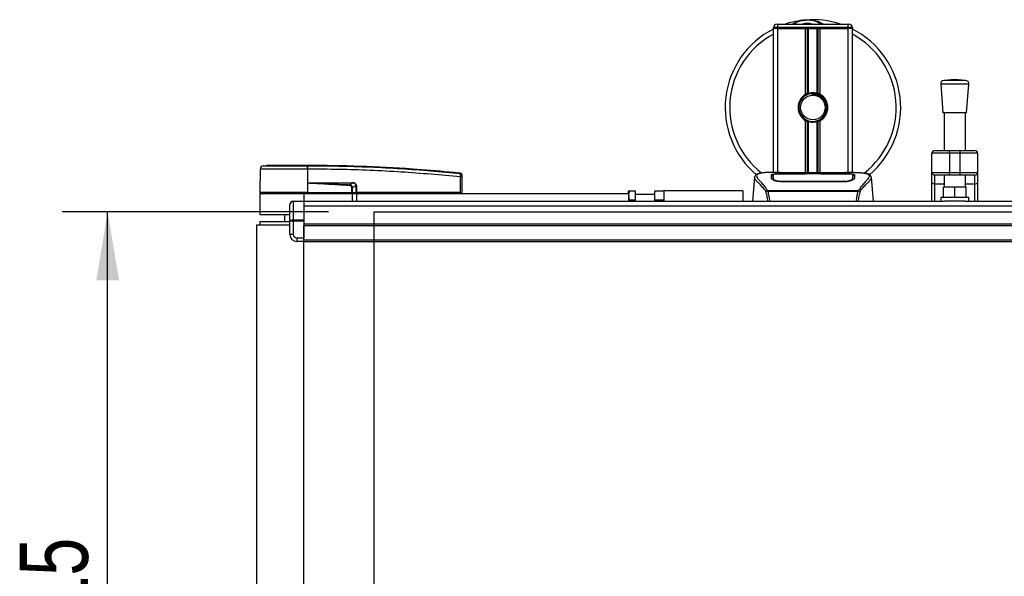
# Model space of a CAD drawing. Header units: millimetres. Extents: x 0 to 420, y 0 to 297.
# Tile 4 of 77: x 45 to 89, y 105 to 130. Entities that reach past the tile are written whole.
import ezdxf

# ---------------------------------------------------------------- set-up
doc = ezdxf.new("R2010")
doc.units = ezdxf.units.MM
doc.layers.add('QUOTE', color=174, linetype='Continuous')
doc.styles.add('SLDTEXTSTYLE3', font='TXT', dxfattribs={"width": 0.75})
doc.dimstyles.new('SLDDIMSTYLE1', dxfattribs={"dimtxt": 3, "dimasz": 3, "dimexe": 0, "dimexo": 0.0625, "dimgap": 0.75, "dimtad": 1, "dimlfac": 12.956326, "dimrnd": 1e-09, "dimzin": 12, "dimdsep": 46, "dimtxsty": 'SLDTEXTSTYLE3', "dimsah": 1, "dimcen": 0.09, "dimadec": 0, "dimazin": 3, "dimtfac": 1, "dimtdec": 3, "dimtofl": 0, "dimtmove": 0, "dimatfit": 3, "dimfxl": 0, "dimfrac": 2, "dimtolj": 1, "dimtzin": 12, "dimarcsym": 0})

# ---------------------------------------------------------------- blocks, each defined once
blk = doc.blocks.new('_D_1')
at = {"layer": 'QUOTE'}
for p, q in [((58.981, 121.084), (47.268, 121.084)), ((49.268, 89.054), (49.268, 121.084)), ((58.981, 89.054), (47.268, 89.054))]:
    blk.add_line(p, q, dxfattribs=at)
for points in [[(49.268, 121.084), (48.768, 118.084), (49.768, 118.084)], [(49.268, 89.054), (49.768, 92.054), (48.768, 92.054)]]:
    blk.add_solid(points, dxfattribs=at)
at = {"layer": 'QUOTE', "insert": (45.4, 101.744), "char_height": 3, "attachment_point": 1, "rotation": 90, "style": 'SLDTEXTSTYLE3'}
blk.add_mtext('415', dxfattribs=at)

msp = doc.modelspace()

# ---------------------------------------------------------------- linework, layer by layer
at = {"color": 7, "linetype": 'Continuous', "lineweight": 25}
for p, q in [((78.73263, 129.18858), (78.53968, 129.18858)), ((78.53968, 129.14999), (78.53968, 129.18858)), ((78.53968, 122.82104), (78.53968, 129.14999)), ((78.73263, 129.14999), (78.53968, 129.14999)), ((78.73263, 129.14999), (78.53968, 129.14999)), ((78.69404, 129.34295), (78.73263, 129.34295)), ((78.73263, 129.18858), (78.73263, 129.34295)), ((78.73263, 129.34295), (81.81993, 129.34295)), ((78.73263, 129.18858), (78.73263, 129.14999)), ((81.81993, 129.18858), (78.73263, 129.18858)), ((79.95597, 129.14999), (78.73263, 129.14999)), ((78.73263, 129.14999), (81.81993, 129.14999)), ((78.73263, 122.82104), (78.73263, 129.14999)), ((79.95597, 126.24933), (79.95597, 129.14999)), ((80.03964, 126.28867), (80.03964, 129.14999)), ((80.08395, 126.30401), (80.08395, 129.14999)), ((80.46861, 126.30401), (80.46861, 129.14999)), ((80.51292, 126.28867), (80.51292, 129.14999)), ((80.59659, 126.24933), (80.59659, 129.14999)), ((81.81993, 129.14999), (80.59659, 129.14999)), ((81.81993, 129.34295), (81.85852, 129.34295)), ((81.81993, 129.18858), (81.81993, 129.34295)), ((82.01288, 129.18858), (81.81993, 129.18858)), ((81.81993, 129.14999), (81.81993, 129.18858)), ((82.01288, 129.14999), (81.81993, 129.14999)), ((82.01288, 129.14999), (81.81993, 129.14999)), ((81.81993, 122.82104), (81.81993, 129.14999)), ((82.01288, 129.18858), (82.01288, 129.14999)), ((82.01288, 122.82104), (82.01288, 129.14999)), ((86.51424, 126.90614), (86.03895, 126.86988)), ((86.98952, 126.86988), (86.03895, 126.86988)), ((86.98952, 126.86988), (86.51424, 126.90614)), ((85.89678, 126.70422), (85.99325, 125.43968)), ((87.13169, 126.70422), (85.89678, 126.70422)), ((87.03522, 125.43968), (87.13169, 126.70422)), ((80.22274, 126.29192), (80.22698, 126.24317)), ((87.03522, 125.43968), (85.99325, 125.43968)), ((86.05114, 125.43968), (86.05114, 123.78582)), ((86.97733, 123.78582), (86.97733, 125.43968)), ((79.95597, 122.80014), (79.95597, 125.10424)), ((80.03964, 122.80014), (80.03964, 125.0649)), ((80.08395, 122.80014), (80.08395, 125.04956)), ((80.46861, 122.80014), (80.46861, 125.04956)), ((80.51292, 122.80014), (80.51292, 125.0649)), ((80.59659, 122.80014), (80.59659, 125.10424)), ((86.28269, 123.67004), (85.51087, 123.67004)), ((85.51087, 122.82104), (85.51087, 123.67004)), ((85.62664, 123.78582), (86.28269, 123.78582)), ((86.28269, 123.67004), (86.28269, 123.78582)), ((86.28269, 123.78582), (86.74578, 123.78582)), ((86.74578, 123.67004), (86.28269, 123.67004)), ((86.28269, 123.67004), (86.28269, 122.82104)), ((86.74578, 123.67004), (86.74578, 123.78582)), ((86.74578, 123.78582), (87.40183, 123.78582)), ((87.51761, 123.67004), (86.74578, 123.67004)), ((86.74578, 122.82104), (86.74578, 123.67004)), ((87.51761, 123.67004), (87.51761, 122.82104)), ((55.97319, 122.967), (55.96417, 121.93344)), ((56.11121, 123.11915), (56.24546, 123.12977)), ((58.05461, 123.12977), (58.05451, 123.12977)), ((58.05473, 122.96705), (58.05549, 121.93344)), ((58.06726, 122.96705), (58.05473, 122.96705)), ((64.77462, 122.78832), (64.77706, 122.78808)), ((64.78291, 121.93344), (64.77688, 122.62455)), ((64.77711, 122.78807), (64.77706, 122.78808)), ((64.83344, 122.62455), (64.83947, 121.93344)), ((77.707, 122.59439), (77.61683, 121.56376)), ((77.70683, 122.59135), (77.70836, 122.59427)), ((78.84453, 122.82104), (78.4842, 122.82104)), ((78.52589, 122.59468), (78.52583, 122.58453)), ((79.96749, 122.75945), (78.91286, 122.75959)), ((78.92559, 122.76571), (79.92896, 122.76571)), ((78.92559, 122.75958), (78.92559, 122.76571)), ((81.4344, 122.80014), (79.11816, 122.80014)), ((81.43435, 122.80008), (79.11821, 122.80008)), ((79.92896, 122.77975), (80.6236, 122.77975)), ((79.92896, 122.77975), (79.92896, 122.76571)), ((79.92896, 122.76571), (79.92896, 122.75946)), ((79.96749, 122.75945), (79.96749, 122.77417)), ((80.58495, 122.77417), (79.96749, 122.77417)), ((80.58495, 122.75945), (80.58495, 122.77417)), ((80.58495, 122.77417), (80.58495, 122.75945)), ((80.6236, 122.77975), (80.6236, 122.76571)), ((80.6236, 122.76571), (81.62697, 122.76571)), ((80.6236, 122.76571), (80.6236, 122.75945)), ((81.62697, 122.75958), (81.62697, 122.76571)), ((82.06861, 122.82104), (81.71482, 122.82104)), ((81.93487, 122.81622), (81.92041, 122.81469)), ((82.02296, 122.55622), (82.02427, 122.50367)), ((82.0267, 122.59229), (82.02591, 122.72343)), ((82.02703, 122.53729), (82.02667, 122.59229)), ((82.84573, 122.59135), (82.8442, 122.59427)), ((82.93573, 121.56376), (82.84556, 122.59439)), ((85.51087, 122.82104), (86.28269, 122.82104)), ((85.51087, 122.37672), (85.51087, 122.82104)), ((86.28269, 122.70526), (85.62664, 122.70526)), ((85.62664, 122.70526), (85.62664, 122.31032)), ((86.05114, 122.70526), (86.05114, 122.18122)), ((86.28269, 122.82104), (86.74578, 122.82104)), ((86.28269, 122.70526), (86.28269, 122.82104)), ((86.74578, 122.70526), (86.28269, 122.70526)), ((86.74578, 122.82104), (87.51761, 122.82104)), ((86.74578, 122.70526), (86.74578, 122.82104)), ((87.40183, 122.70526), (86.74578, 122.70526)), ((86.97733, 122.18122), (86.97733, 122.70526)), ((87.40183, 122.31032), (87.40183, 122.70526)), ((87.51761, 122.82104), (87.51761, 122.37672)), ((58.05956, 122.35774), (58.05585, 121.93344)), ((58.05956, 122.35774), (58.05959, 122.36203)), ((58.22283, 122.37131), (60.0341, 122.37131)), ((60.03508, 122.35136), (58.22381, 122.35136)), ((59.89939, 122.28082), (60.03508, 122.35136)), ((60.18911, 122.24501), (60.02629, 122.16036)), ((60.19033, 121.93344), (60.18911, 122.24501)), ((60.20354, 122.24501), (60.20476, 121.93344)), ((78.91682, 122.43613), (78.91608, 122.40702)), ((81.62697, 122.40636), (78.92559, 122.40636)), ((81.626, 122.4361), (81.62627, 122.4361)), ((85.51087, 121.56376), (85.51087, 122.37672)), ((86.05114, 122.31032), (85.62664, 122.31032)), ((85.62664, 122.31032), (85.62664, 121.56376)), ((86.01255, 121.71813), (86.01255, 122.18122)), ((86.51424, 122.18122), (86.01255, 122.18122)), ((86.51424, 121.71813), (86.51424, 122.18122)), ((87.01592, 122.18122), (86.51424, 122.18122)), ((87.40183, 122.31032), (86.97733, 122.31032)), ((87.01592, 121.71813), (87.01592, 122.18122)), ((87.40183, 121.56376), (87.40183, 122.31032)), ((87.51761, 122.37672), (87.51761, 121.56376)), ((55.96383, 121.89485), (55.96383, 120.96866)), ((55.96383, 121.89485), (57.89339, 121.89485)), ((58.05549, 121.93344), (55.96417, 121.93344)), ((56.00175, 121.93344), (56.00242, 121.89485)), ((57.89339, 121.89485), (60.01591, 121.89485)), ((57.89339, 121.89485), (57.89339, 121.56376)), ((58.05391, 121.93344), (58.05388, 121.89485)), ((58.05585, 121.93344), (58.05549, 121.93344)), ((58.05585, 121.93344), (60.01235, 121.93344)), ((60.00024, 121.93344), (59.99996, 121.89485)), ((60.01591, 121.89485), (60.01591, 121.56376)), ((60.01591, 121.89485), (60.20886, 121.89485)), ((60.01826, 121.93344), (60.19033, 121.93344)), ((60.16367, 121.93344), (60.1632, 121.89485)), ((60.20476, 121.93344), (60.19033, 121.93344)), ((60.20172, 121.93344), (60.20167, 121.89485)), ((64.78291, 121.93344), (60.20476, 121.93344)), ((60.20886, 121.89485), (60.20886, 121.56376)), ((60.20886, 121.89485), (72.17213, 121.89485)), ((64.78006, 121.93344), (64.78001, 121.89485)), ((64.78291, 121.93344), (64.83947, 121.93344)), ((64.80189, 121.93344), (64.80122, 121.89485)), ((72.18247, 122.01062), (72.17213, 121.99271)), ((72.17213, 121.89485), (72.17213, 121.99271)), ((72.17213, 121.89485), (72.17213, 121.56376)), ((72.21694, 122.01062), (72.48086, 122.01062)), ((72.48086, 121.62471), (72.48086, 122.01062)), ((73.32987, 121.85626), (72.48086, 121.85626)), ((73.32987, 121.62471), (73.32987, 122.01062)), ((73.32987, 122.01062), (73.71578, 122.01062)), ((77.18899, 122.01062), (73.71578, 122.01062)), ((73.71578, 122.01062), (73.71578, 121.56376)), ((77.18899, 122.01062), (77.18899, 121.56376)), ((78.26377, 122.01123), (78.27226, 122.03122)), ((78.27226, 122.03122), (82.2813, 122.03122)), ((82.26096, 121.98798), (78.29151, 121.98798)), ((82.2813, 122.03122), (82.28859, 122.01153)), ((85.89678, 121.71813), (85.89678, 121.56376)), ((87.13169, 121.71813), (85.89678, 121.71813)), ((87.13169, 121.56376), (87.13169, 121.71813)), ((57.27593, 120.65082), (57.27593, 121.4094)), ((57.4303, 121.54116), (57.4303, 121.56376)), ((57.4303, 121.56376), (57.89339, 121.56376)), ((57.4303, 121.54116), (57.4303, 120.73736)), ((57.89339, 121.54116), (57.4303, 121.54116)), ((57.89339, 121.56376), (57.89339, 121.54116)), ((57.89339, 121.56376), (86.0623, 121.56376)), ((57.89339, 121.54116), (57.89339, 120.73736)), ((57.89339, 121.3524), (212.25814, 121.3524)), ((72.20528, 121.56376), (72.21694, 121.62471)), ((72.21694, 121.62471), (72.48086, 121.62471)), ((72.48086, 121.56376), (72.48086, 121.62471)), ((73.32987, 121.62471), (73.71578, 121.62471)), ((73.32987, 121.56376), (73.32987, 121.62471)), ((86.96617, 121.56376), (86.0623, 121.56376)), ((86.96617, 121.56376), (182.54026, 121.56376)), ((55.96383, 120.96866), (57.27593, 120.96866)), ((57.04439, 120.96866), (57.04439, 120.65993)), ((55.80947, 120.50557), (55.80947, 89.63262)), ((57.27593, 120.50557), (55.80947, 120.50557)), ((55.96383, 120.65993), (55.96383, 120.50557)), ((55.96383, 120.65993), (57.27593, 120.65993)), ((57.27593, 120.0973), (57.27593, 120.65082)), ((57.4303, 120.68279), (57.4303, 120.73736)), ((57.4303, 120.73736), (57.89339, 120.73736)), ((57.4303, 120.68279), (57.4303, 120.0973)), ((57.89339, 120.68279), (57.4303, 120.68279)), ((57.89339, 120.73736), (57.89339, 120.68279)), ((57.89339, 120.68279), (57.89339, 119.94293)), ((57.89339, 120.56039), (212.25814, 120.56039)), ((57.89339, 120.48321), (212.25814, 120.48321)), ((57.89339, 119.86575), (57.89339, 120.48321)), ((57.4303, 120.0973), (57.27593, 120.0973)), ((57.58466, 119.94293), (57.89339, 119.94293)), ((57.58466, 119.94293), (57.58466, 119.78857)), ((57.89339, 119.78857), (57.58466, 119.78857)), ((57.89339, 119.86575), (212.25814, 119.86575)), ((57.89339, 119.78857), (57.89339, 119.86575)), ((57.89339, 119.78857), (212.25814, 119.78857)), ((57.89339, 90.34962), (57.89339, 119.78857))]:
    msp.add_line(p, q, dxfattribs=at)
at = {"color": 7, "linetype": 'Continuous'}
for p, q in [((60.98069, 89.05375), (60.98069, 121.08443)), ((60.98069, 121.08443), (209.17084, 121.08443))]:
    msp.add_line(p, q, dxfattribs=at)
at = {"color": 7, "linetype": 'Continuous', "lineweight": 25, "flags": 128}
for points in [[(81.63971, 122.75959), (81.12937, 122.7595), (80.58495, 122.75945)], [(58.05956, 122.35774), (58.15154, 122.35417), (58.22381, 122.35136)], [(59.8978, 122.24757), (59.89804, 122.25261), (59.89827, 122.25755), (59.8985, 122.26232), (59.89872, 122.26683), (59.89892, 122.271), (59.8991, 122.27477), (59.89926, 122.27806), (59.89939, 122.28082)], [(81.63575, 122.43613), (81.62697, 122.4361), (81.62627, 122.4361)], [(85.62664, 122.31032), (85.60405, 122.31159), (85.58233, 122.31537), (85.56232, 122.32151), (85.54477, 122.32977), (85.53038, 122.33983), (85.51968, 122.35131), (85.51309, 122.36377), (85.51087, 122.37672)], [(87.51761, 122.37672), (87.51538, 122.36377), (87.50879, 122.35131), (87.4981, 122.33983), (87.4837, 122.32977), (87.46615, 122.32151), (87.44614, 122.31537), (87.42442, 122.31159), (87.40183, 122.31032)]]:
    msp.add_lwpolyline(points, dxfattribs=at)
at = {"color": 7, "linetype": 'Continuous', "lineweight": 25}
msp.add_circle((80.27628, 125.67679), 0.54028, dxfattribs=at)
for centre, radius, start, end in [((80.27628, 125.67679), 3.85912, 94.974241, 108.194872), ((80.02866, 128.52178), 1.00337, 54.926098, 125.073902), ((80.27628, 125.67679), 3.85912, 71.805128, 94.974241), ((80.27628, 125.67679), 3.85912, 116.743684, 229.984768), ((78.69404, 129.18858), 0.15436, 90, 180), ((80.02866, 128.52178), 0.84901, 75.287788, 104.712212), ((81.85852, 129.18858), 0.15436, 0, 90), ((80.27628, 125.67679), 3.85912, 310.046839, 63.256316), ((80.27628, 125.67679), 3.66018, 118.324088, 232.137337), ((80.27628, 125.67679), 3.66018, 308.047069, 61.675912), ((86.05069, 126.71597), 0.15436, 94.362914, 184.362914), ((86.97778, 126.71597), 0.15436, 355.637086, 85.637086), ((80.27628, 125.67679), 0.65605, 119.224658, 240.775342), ((80.27628, 125.67679), 0.61746, 94.974241, 274.974241), ((80.27628, 125.67679), 0.65605, 111.143405, 119.224658), ((80.27628, 125.67679), 0.65605, 60.775342, 68.856595), ((80.27628, 125.67679), 0.65605, 299.224658, 60.775342), ((80.27628, 125.67679), 0.65605, 240.775342, 248.856595), ((80.27628, 125.67679), 0.65605, 291.143405, 299.224658), ((85.62664, 123.67004), 0.11577, 90, 180), ((87.40183, 123.67004), 0.11577, 0, 90), ((56.12755, 122.96565), 0.15436, 96.076872, 179.499989), ((57.47486, 122.99926), 0.58076, 356.819927, 11.918257), ((54.92447, 122.76225), 3.15154, 6.503389, 6.696809), ((57.48746, 122.99962), 0.58071, 356.784062, 11.882918), ((64.80516, 120.91581), 1.70897, 89.051899, 90.948101), ((64.77109, 122.71502), 0.06156, 0.615859, 83.895805), ((85.62664, 122.82104), 0.11577, 180, 270), ((87.40183, 122.82104), 0.11577, 270, 0), ((58.38272, 122.36922), 0.15991, 179.25241, 186.414342), ((60.19399, 122.36922), 0.15991, 179.25241, 186.414342), ((60.19633, 124.21084), 1.96584, 269.78976, 270.21024), ((57.4303, 121.4094), 0.15436, 90, 180), ((57.58466, 120.0973), 0.30873, 180, 270), ((57.58466, 120.0973), 0.15436, 180, 270)]:
    msp.add_arc(centre, radius, start, end, dxfattribs=at)
for centre, major_axis, ratio, start_param, end_param in [((59.83543, 122.11687), (0.15437, 0.0816), 0.66301777, 5.94884055, 7.12572739), ((59.83543, 122.11654), (0.17684, 0.09409), 0.77058227, 5.94675229, 7.12363913), ((59.92967, 122.16634), (0.26244, 0.12908), 0.60672542, 5.99588539, 7.17277223), ((59.93161, 122.16654), (0.24829, 0.12289), 0.5569608, 5.9946727, 7.17155954), ((57.4303, 121.4094), (0.15436, 0), 0.85355339, 1.57079633, 3.14159265), ((57.4303, 120.65082), (0.15436, 0), 0.56066017, 1.57079633, 3.14159265), ((57.4303, 120.65082), (0.15436, 0), 0.20710678, 1.57079633, 3.14159265)]:
    msp.add_ellipse(centre, major_axis=major_axis, ratio=ratio, start_param=start_param, end_param=end_param, dxfattribs=at)
for points, knots in [([(79.38149, 129.34295), (79.38777, 129.34709), (79.49031, 129.41464), (79.67926, 129.4804), (79.86477, 129.51464), (79.94101, 129.52131), (79.94166, 129.52137)], [0, 0, 0, 0, 0.03729849, 0.60902041, 0.99664446, 1, 1, 1, 1]), ([(79.94166, 129.52137), (79.94232, 129.52143), (79.95995, 129.52298), (79.97771, 129.52228), (79.99481, 129.52162)], [0, 0, 0, 0, 0.03710938, 1, 1, 1, 1]), ([(80.04762, 129.5217), (80.08892, 129.52278), (80.24229, 129.52678), (80.44834, 129.47562), (80.63263, 129.40276), (80.70455, 129.358), (80.72873, 129.34295)], [0, 0, 0, 0, 0.176401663, 0.65503379, 0.884022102, 1, 1, 1, 1]), ([(80.03964, 126.28867), (80.04123, 126.28928), (80.04604, 126.29113), (80.05615, 126.29485), (80.06959, 126.29948), (80.07907, 126.30251), (80.0836, 126.3039), (80.08395, 126.30401)], [0, 0, 0, 0, 0.13279182, 0.40328924, 0.68794599, 0.97624213, 1, 1, 1, 1]), ([(80.08395, 126.30401), (80.10216, 126.3091), (80.16407, 126.32641), (80.27756, 126.33756), (80.3915, 126.32538), (80.44867, 126.30954), (80.46861, 126.30401)], [0, 0, 0, 0, 0.15316231, 0.52061175, 0.83276392, 1, 1, 1, 1]), ([(80.22274, 126.29192), (80.30086, 126.29012), (80.45926, 126.28646), (80.67109, 126.16999), (80.82604, 125.9893), (80.90393, 125.76159), (80.8877, 125.52574), (80.81267, 125.33846), (80.72524, 125.26444), (80.69626, 125.2399)], [0, 0, 0, 0, 0.1532567, 0.3107756, 0.4622177, 0.61755972, 0.7743655, 0.92518437, 1, 1, 1, 1]), ([(80.32982, 125.06165), (80.39719, 125.07585), (80.53194, 125.10424), (80.70166, 125.22866), (80.82264, 125.39757), (80.87933, 125.59705), (80.86558, 125.80158), (80.78573, 125.98836), (80.64912, 126.13685), (80.47237, 126.22896), (80.32453, 126.25145), (80.24359, 126.24458), (80.22698, 126.24317)], [0, 0, 0, 0, 0.110298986, 0.220597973, 0.330896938, 0.441269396, 0.548938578, 0.656287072, 0.763696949, 0.868649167, 0.973047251, 1, 1, 1, 1]), ([(80.46861, 126.30401), (80.47092, 126.30329), (80.47731, 126.30131), (80.48884, 126.2975), (80.50216, 126.29278), (80.50933, 126.29004), (80.51292, 126.28867)], [0, 0, 0, 0, 0.15557258, 0.42978375, 0.7145238, 1, 1, 1, 1]), ([(80.08395, 125.04956), (80.08296, 125.04987), (80.07801, 125.05139), (80.06811, 125.05459), (80.05477, 125.05921), (80.04521, 125.06276), (80.04073, 125.06448), (80.03964, 125.0649)], [0, 0, 0, 0, 0.06768855, 0.33799524, 0.61961326, 0.90796392, 1, 1, 1, 1]), ([(80.46861, 125.04956), (80.4297, 125.03973), (80.35058, 125.01975), (80.21915, 125.01922), (80.13107, 125.03555), (80.08967, 125.04786), (80.08395, 125.04956)], [0, 0, 0, 0, 0.31763159, 0.64587204, 0.9510876, 1, 1, 1, 1]), ([(80.51292, 125.0649), (80.51226, 125.06464), (80.5085, 125.0632), (80.50009, 125.06005), (80.487, 125.05544), (80.47604, 125.05186), (80.4702, 125.05005), (80.46861, 125.04956)], [0, 0, 0, 0, 0.05704611, 0.3223495, 0.60367528, 0.89214027, 1, 1, 1, 1]), ([(58.05473, 122.96705), (57.9581, 122.96703), (57.76255, 122.96701), (57.46264, 122.96702), (57.16128, 122.96707), (56.87325, 122.96694), (56.61168, 122.96706), (56.38876, 122.96703), (56.20644, 122.96698), (56.07449, 122.96707), (55.98928, 122.96705), (55.9786, 122.96702), (55.97319, 122.967)], [0, 0, 0, 0, 0.09123037, 0.18462249, 0.28509302, 0.38847717, 0.48894659, 0.59232958, 0.69279869, 0.79618144, 0.89663467, 1, 1, 1, 1]), ([(56.11121, 123.11915), (56.1162, 123.11914), (56.12617, 123.11913), (56.20416, 123.11923), (56.32729, 123.11916), (56.49499, 123.11918), (56.70294, 123.11918), (56.94405, 123.11911), (57.2127, 123.11918), (57.49115, 123.11918), (57.77089, 123.11915), (57.95237, 123.11918), (58.04311, 123.1192)], [0, 0, 0, 0, 0.1019155, 0.20383364, 0.30575296, 0.40767117, 0.50960195, 0.6115312, 0.71346155, 0.81539292, 0.90769638, 1, 1, 1, 1]), ([(58.05451, 123.12977), (57.93992, 123.12977), (57.71039, 123.12977), (57.37229, 123.12977), (57.05801, 123.12977), (56.77855, 123.12977), (56.54837, 123.12977), (56.37664, 123.12977), (56.26567, 123.12977), (56.25219, 123.12977), (56.24546, 123.12977)], [0, 0, 0, 0, 0.12488045, 0.25013958, 0.37464939, 0.49981249, 0.62476421, 0.74955772, 0.87492377, 1, 1, 1, 1]), ([(58.04311, 123.1192), (58.04731, 123.11923), (58.05151, 123.11926), (58.05573, 123.1192), (58.05573, 123.1192)], [0, 0, 0, 0, 0.99963467, 1, 1, 1, 1]), ([(64.77706, 122.78808), (64.75113, 122.79071), (64.59112, 122.80696), (63.88907, 122.87548), (62.4466, 122.99331), (60.36547, 123.10656), (58.82521, 123.12203), (58.05461, 123.12977)], [0, 0, 0, 0, 0.01170126, 0.07220884, 0.31419353, 0.65688711, 1, 1, 1, 1]), ([(58.05573, 123.1192), (58.05573, 123.1192), (58.51294, 123.11894), (59.42746, 123.10946), (60.79868, 123.06614), (62.58386, 122.97603), (63.90851, 122.85538), (64.77764, 122.77623)], [0, 0, 0, 0, 0.00000069, 0.20371068, 0.40747211, 0.61123305, 1, 1, 1, 1]), ([(64.77688, 122.62455), (63.90871, 122.7037), (62.58615, 122.82428), (60.80403, 122.91385), (59.43595, 122.95851), (58.52342, 122.9642), (58.06726, 122.96705)], [0, 0, 0, 0, 0.38905274, 0.59267292, 0.79638077, 1, 1, 1, 1]), ([(64.77688, 122.62455), (64.77743, 122.64184), (64.77852, 122.67648), (64.77924, 122.72235), (64.77914, 122.75676), (64.77844, 122.77235), (64.7778, 122.77545), (64.77764, 122.77623)], [0, 0, 0, 0, 0.23108965, 0.4626691, 0.69303153, 0.92227335, 1, 1, 1, 1]), ([(64.77764, 122.77623), (64.7775, 122.7808), (64.77731, 122.78701), (64.77715, 122.78785), (64.77711, 122.78807)], [0, 0, 0, 0, 0.73611582, 1, 1, 1, 1]), ([(64.77711, 122.78807), (64.78395, 122.78668), (64.79762, 122.7839), (64.81493, 122.77142), (64.82732, 122.75431), (64.83208, 122.7385), (64.83246, 122.72933), (64.83254, 122.72719)], [0, 0, 0, 0, 0.23106275, 0.46212549, 0.69318856, 0.92839331, 1, 1, 1, 1]), ([(64.83254, 122.72719), (64.83254, 122.72697), (64.83255, 122.72617), (64.8326, 122.72013), (64.83264, 122.71568)], [0, 0, 0, 0, 0.26342591, 1, 1, 1, 1]), ([(64.83264, 122.71568), (64.83265, 122.71522), (64.83266, 122.7134), (64.83274, 122.70409), (64.83292, 122.68341), (64.83317, 122.6558), (64.83335, 122.63496), (64.83344, 122.62455)], [0, 0, 0, 0, 0.07774703, 0.30683638, 0.53695653, 0.76850921, 1, 1, 1, 1]), ([(78.20356, 121.99112), (78.1805, 122.02176), (78.11065, 122.11455), (77.99558, 122.2423), (77.87551, 122.36352), (77.7839, 122.45397), (77.71836, 122.53313), (77.71102, 122.5702), (77.70683, 122.59135)], [0, 0, 0, 0, 0.08424716, 0.25508672, 0.42672547, 0.59796341, 0.77060237, 1, 1, 1, 1]), ([(77.95875, 122.78451), (77.94308, 122.78155), (77.90313, 122.774), (77.85742, 122.75846), (77.81988, 122.7414), (77.79703, 122.7277), (77.78103, 122.7157), (77.76987, 122.7058), (77.76186, 122.69798), (77.75655, 122.69266), (77.75292, 122.68918), (77.75128, 122.68767), (77.75038, 122.68686), (77.74968, 122.68624), (77.7492, 122.68583), (77.74874, 122.68543), (77.74811, 122.6849), (77.74737, 122.68429), (77.74616, 122.68331), (77.74491, 122.68234), (77.74333, 122.68112), (77.74112, 122.67922), (77.74006, 122.6784), (77.73721, 122.67445), (77.73632, 122.67316), (77.73567, 122.67219), (77.73499, 122.67115), (77.734, 122.66961), (77.73197, 122.66637), (77.72945, 122.6621), (77.72093, 122.64676), (77.7121, 122.62594), (77.70889, 122.60621), (77.70704, 122.59479)], [0, 0, 0, 0, 0.13346194, 0.34016958, 0.46160951, 0.55730778, 0.62992241, 0.68217732, 0.71692903, 0.7371149, 0.74272174, 0.74460414, 0.7459796, 0.74651976, 0.74699289, 0.74743167, 0.74787155, 0.74886374, 0.75011647, 0.75397334, 0.75908593, 0.76862625, 0.78821087, 0.79094759, 0.79197558, 0.79286909, 0.79373558, 0.79468443, 0.7971036, 0.8047367, 0.8162438, 0.89371675, 1, 1, 1, 1]), ([(77.98471, 122.78819), (77.9696, 122.78509), (77.9373, 122.77846), (77.87941, 122.76035), (77.82208, 122.7304), (77.7917, 122.67883), (77.80572, 122.62231), (77.83909, 122.5695), (77.86885, 122.53066), (77.90721, 122.48526), (77.95254, 122.43436), (78.00608, 122.37485), (78.06535, 122.30651), (78.12978, 122.22699), (78.19947, 122.13745), (78.2468, 122.06837), (78.27226, 122.03122)], [0, 0, 0, 0, 0.06157012, 0.13151171, 0.27071941, 0.40337504, 0.53510625, 0.58328098, 0.63315897, 0.68442904, 0.73675836, 0.78384784, 0.83893216, 0.89157329, 0.94168727, 1, 1, 1, 1]), ([(78.4842, 122.82097), (78.48014, 122.82099), (78.46511, 122.82109), (78.43592, 122.82093), (78.40022, 122.82068), (78.36476, 122.82018), (78.32958, 122.81944), (78.29267, 122.81835), (78.25258, 122.81675), (78.20381, 122.81419), (78.15196, 122.8105), (78.09829, 122.80542), (78.04667, 122.79908), (78.00851, 122.79357), (77.9885, 122.78905), (77.98471, 122.78819)], [0, 0, 0, 0, 0.02762691, 0.10239616, 0.17945658, 0.24994161, 0.31702439, 0.38965422, 0.46782264, 0.55148696, 0.67182448, 0.76737343, 0.86398611, 0.97427426, 1, 1, 1, 1]), ([(78.45059, 122.72256), (78.45569, 122.72826), (78.46589, 122.73966), (78.5477, 122.75232), (78.66842, 122.76095), (78.80217, 122.76513), (78.8905, 122.76555), (78.92559, 122.76571)], [0, 0, 0, 0, 0.21521677, 0.43046232, 0.64509935, 0.85904026, 1, 1, 1, 1]), ([(78.45478, 122.56257), (78.45387, 122.59705), (78.45251, 122.64886), (78.45131, 122.69477), (78.45083, 122.7133), (78.45059, 122.72256)], [0, 0, 0, 0, 0.49858361, 0.74918971, 1, 1, 1, 1]), ([(78.50367, 122.70451), (78.48767, 122.70155), (78.45544, 122.69558), (78.45244, 122.6877), (78.45093, 122.68373)], [0, 0, 0, 0, 0.49631334, 1, 1, 1, 1]), ([(78.92559, 122.40636), (78.87549, 122.40844), (78.77536, 122.41259), (78.64047, 122.44277), (78.53276, 122.48316), (78.4666, 122.52592), (78.45838, 122.55141), (78.45478, 122.56257)], [0, 0, 0, 0, 0.1991311, 0.39793157, 0.60588955, 0.82737965, 1, 1, 1, 1]), ([(78.51861, 122.52278), (78.52036, 122.5099), (78.52236, 122.49505), (78.55088, 122.48001), (78.55465, 122.47803)], [0, 0, 0, 0, 0.86801111, 1, 1, 1, 1]), ([(78.52581, 122.58453), (78.52571, 122.56747), (78.52554, 122.53812), (78.52518, 122.50681), (78.52503, 122.49372)], [0, 0, 0, 0, 0.58164119, 1, 1, 1, 1]), ([(78.52669, 122.72343), (78.52669, 122.72308), (78.52644, 122.68016), (78.52615, 122.63724), (78.52585, 122.59468)], [0, 0, 0, 0, 0.00827271, 1, 1, 1, 1]), ([(78.52669, 122.72333), (78.52644, 122.68248), (78.52619, 122.6396), (78.52591, 122.59671), (78.52589, 122.59468)], [0, 0, 0, 0, 0.95264015, 1, 1, 1, 1]), ([(78.91286, 122.75959), (78.86961, 122.75926), (78.78313, 122.75862), (78.66781, 122.7533), (78.58051, 122.74482), (78.53342, 122.73441), (78.52863, 122.72653), (78.52669, 122.72333)], [0, 0, 0, 0, 0.21287602, 0.42573624, 0.63903454, 0.85331242, 1, 1, 1, 1]), ([(78.5296, 122.55622), (78.52956, 122.55829), (78.5289, 122.59663), (78.52805, 122.64474), (78.52722, 122.69236), (78.52686, 122.71342), (78.52669, 122.72306), (78.52669, 122.72333)], [0, 0, 0, 0, 0.02546624, 0.4713629, 0.73178735, 0.99246436, 1, 1, 1, 1]), ([(78.52798, 122.49177), (78.52816, 122.4992), (78.5287, 122.52068), (78.52924, 122.54216), (78.5296, 122.55622)], [0, 0, 0, 0, 0.3458763, 1, 1, 1, 1]), ([(78.5296, 122.55622), (78.53405, 122.54458), (78.54296, 122.52131), (78.61073, 122.48502), (78.71011, 122.45526), (78.81844, 122.43864), (78.88926, 122.43683), (78.91682, 122.43613)], [0, 0, 0, 0, 0.21773223, 0.43557879, 0.65075483, 0.86407246, 1, 1, 1, 1]), ([(79.11821, 122.80008), (79.09208, 122.80013), (79.00775, 122.80027), (78.8696, 122.80201), (78.72863, 122.8056), (78.63272, 122.80973), (78.58765, 122.81355), (78.60767, 122.81533), (78.61768, 122.81622)], [0, 0, 0, 0, 0.08215471, 0.26513997, 0.44867114, 0.63249904, 0.81630092, 1, 1, 1, 1]), ([(78.66442, 122.80863), (78.65075, 122.8093), (78.62878, 122.81038), (78.61477, 122.81195), (78.61616, 122.81169), (78.61651, 122.81162)], [0, 0, 0, 0, 0.55060159, 0.88501525, 1, 1, 1, 1]), ([(78.61768, 122.81622), (78.70113, 122.81845), (78.83981, 122.82216), (79.05165, 122.81947), (79.19183, 122.81469), (79.27363, 122.80734), (79.28999, 122.80587)], [0, 0, 0, 0, 0.30152184, 0.50104725, 0.90023015, 1, 1, 1, 1]), ([(78.64725, 122.80961), (78.64686, 122.80984), (78.6422, 122.81247), (78.63216, 122.81515), (78.62251, 122.81586), (78.61768, 122.81622)], [0, 0, 0, 0, 0.044433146, 0.522216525, 1, 1, 1, 1]), ([(79.11822, 122.80015), (79.08427, 122.80022), (79.01323, 122.80036), (78.90944, 122.80159), (78.81176, 122.80349), (78.73079, 122.80584), (78.68077, 122.80768), (78.6658, 122.80855), (78.66442, 122.80863)], [0, 0, 0, 0, 0.181897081, 0.380613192, 0.580938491, 0.78035725, 0.979675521, 1, 1, 1, 1]), ([(79.31893, 122.80014), (79.3143, 122.8018), (79.30493, 122.80515), (79.295, 122.80563), (79.28999, 122.80587)], [0, 0, 0, 0, 0.49524741, 1, 1, 1, 1]), ([(81.26257, 122.80587), (81.25756, 122.80563), (81.24763, 122.80515), (81.23826, 122.8018), (81.23363, 122.80014)], [0, 0, 0, 0, 0.50476564, 1, 1, 1, 1]), ([(81.26257, 122.80587), (81.31408, 122.80987), (81.39969, 122.81654), (81.59183, 122.8209), (81.76526, 122.82326), (81.90659, 122.81739), (81.93487, 122.81622)], [0, 0, 0, 0, 0.30143784, 0.50095323, 0.90014009, 1, 1, 1, 1]), ([(81.91759, 122.81039), (81.90497, 122.80955), (81.87314, 122.8074), (81.76292, 122.80385), (81.60947, 122.80073), (81.49271, 122.8003), (81.43435, 122.80008)], [0, 0, 0, 0, 0.17981299, 0.45378319, 0.72700373, 1, 1, 1, 1]), ([(81.62697, 122.76571), (81.68026, 122.76534), (81.78683, 122.76459), (81.92893, 122.75849), (82.03632, 122.74854), (82.0939, 122.73608), (82.09965, 122.72646), (82.10197, 122.72256)], [0, 0, 0, 0, 0.21341182, 0.42681727, 0.64048529, 0.85457431, 1, 1, 1, 1]), ([(82.09778, 122.56257), (82.0918, 122.54781), (82.07985, 122.51828), (81.99253, 122.47037), (81.86548, 122.42965), (81.73389, 122.40871), (81.65305, 122.40694), (81.62697, 122.40636)], [0, 0, 0, 0, 0.225467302, 0.45085364, 0.677369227, 0.895911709, 1, 1, 1, 1]), ([(81.63575, 122.43613), (81.67906, 122.43779), (81.76567, 122.4411), (81.88114, 122.46493), (81.96845, 122.49698), (82.01568, 122.52945), (82.02085, 122.54845), (82.02296, 122.55622)], [0, 0, 0, 0, 0.2128654, 0.42572184, 0.63872248, 0.85234986, 1, 1, 1, 1]), ([(82.02587, 122.72333), (82.02167, 122.728), (82.01325, 122.73736), (81.94631, 122.74804), (81.84772, 122.75546), (81.73914, 122.7591), (81.66776, 122.75945), (81.63971, 122.75959)], [0, 0, 0, 0, 0.21612272, 0.43228358, 0.64748247, 0.86145988, 1, 1, 1, 1]), ([(81.93487, 122.81622), (81.9406, 122.81583), (81.95872, 122.81461), (81.95876, 122.81263), (81.926, 122.81085), (81.91759, 122.81039)], [0, 0, 0, 0, 0.25540478, 0.808946, 1, 1, 1, 1]), ([(81.93751, 122.81186), (81.93752, 122.81187), (81.93868, 122.81208), (81.93337, 122.81126), (81.92326, 122.81062), (81.91759, 122.81027)], [0, 0, 0, 0, 0.00626083, 0.44327513, 1, 1, 1, 1]), ([(81.98575, 122.47154), (81.99843, 122.47887), (82.02869, 122.49635), (82.03201, 122.51307), (82.03395, 122.52278)], [0, 0, 0, 0, 0.41900897, 1, 1, 1, 1]), ([(82.02587, 122.72333), (82.02587, 122.72306), (82.02558, 122.70664), (82.02505, 122.67633), (82.02409, 122.62047), (82.0234, 122.58144), (82.023, 122.55829), (82.02296, 122.55622)], [0, 0, 0, 0, 0.0075194, 0.45666513, 0.71535566, 0.97452521, 1, 1, 1, 1]), ([(82.02667, 122.59229), (82.02666, 122.59425), (82.02652, 122.61598), (82.02625, 122.65966), (82.026, 122.70138), (82.02587, 122.72333)], [0, 0, 0, 0, 0.04480435, 0.49764008, 1, 1, 1, 1]), ([(82.10163, 122.68373), (82.09802, 122.68957), (82.09211, 122.69913), (82.04452, 122.70572), (82.026, 122.70828)], [0, 0, 0, 0, 0.61092531, 1, 1, 1, 1]), ([(82.02749, 122.49486), (82.02735, 122.50741), (82.027, 122.53837), (82.02684, 122.56725), (82.02674, 122.58441)], [0, 0, 0, 0, 0.405504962, 1, 1, 1, 1]), ([(82.06861, 122.82097), (82.07614, 122.82099), (82.11918, 122.82111), (82.21077, 122.82024), (82.31002, 122.81671), (82.38363, 122.81174), (82.42079, 122.80861), (82.45573, 122.80513), (82.48601, 122.80159), (82.5158, 122.79757), (82.54221, 122.79332), (82.56231, 122.78977), (82.57225, 122.7876), (82.57349, 122.78733)], [0, 0, 0, 0, 0.04881498, 0.27892257, 0.54515535, 0.62717383, 0.69834333, 0.75858144, 0.82840444, 0.87364995, 0.93389274, 0.99178224, 1, 1, 1, 1]), ([(82.10197, 122.72256), (82.10173, 122.71334), (82.10113, 122.69025), (82.09989, 122.6425), (82.09849, 122.58924), (82.09778, 122.56257)], [0, 0, 0, 0, 0.249392, 0.62414375, 1, 1, 1, 1]), ([(82.57349, 122.78733), (82.58068, 122.78582), (82.59596, 122.78262), (82.61767, 122.77711), (82.63852, 122.77104), (82.6731, 122.75928), (82.71363, 122.73958), (82.74821, 122.70536), (82.75762, 122.66187), (82.73888, 122.60512), (82.68671, 122.53211), (82.60242, 122.43695), (82.48821, 122.30945), (82.38801, 122.18458), (82.31841, 122.08722), (82.2934, 122.04948), (82.2813, 122.03122)], [0, 0, 0, 0, 0.02969414, 0.063055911, 0.094927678, 0.125315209, 0.232058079, 0.329603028, 0.433276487, 0.532024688, 0.630767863, 0.735070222, 0.83793216, 0.941375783, 0.971650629, 1, 1, 1, 1]), ([(82.34901, 121.99114), (82.37208, 122.02177), (82.44192, 122.11455), (82.55698, 122.2423), (82.67706, 122.36352), (82.76866, 122.45397), (82.83421, 122.53313), (82.84154, 122.5702), (82.84573, 122.59135)], [0, 0, 0, 0, 0.0842305, 0.25507317, 0.42671503, 0.59795609, 0.7705982, 1, 1, 1, 1]), ([(82.84552, 122.59479), (82.84367, 122.60621), (82.84046, 122.62594), (82.83164, 122.64676), (82.82311, 122.6621), (82.82059, 122.66637), (82.81857, 122.66961), (82.81757, 122.67115), (82.81689, 122.67219), (82.81624, 122.67316), (82.81535, 122.67445), (82.8125, 122.67839), (82.81138, 122.67929), (82.8088, 122.68147), (82.80695, 122.68287), (82.80519, 122.68428), (82.80445, 122.6849), (82.80383, 122.68542), (82.80336, 122.68582), (82.80289, 122.68624), (82.80218, 122.68686), (82.80101, 122.68791), (82.79951, 122.68931), (82.79589, 122.69278), (82.79073, 122.69795), (82.78269, 122.70579), (82.77155, 122.71569), (82.75555, 122.72768), (82.73272, 122.74139), (82.69514, 122.75842), (82.65203, 122.77326), (82.61503, 122.78033), (82.60224, 122.78277)], [0, 0, 0, 0, 0.10895151, 0.18836403, 0.20015725, 0.20797863, 0.21045693, 0.21142904, 0.21231706, 0.21323322, 0.21428764, 0.21709508, 0.23718398, 0.24934952, 0.25616294, 0.25744907, 0.25846748, 0.25891857, 0.25936812, 0.25985246, 0.2604052, 0.2618126, 0.26492315, 0.26948017, 0.29015729, 0.32576371, 0.37931044, 0.4537257, 0.55180182, 0.67626306, 0.8881219, 1, 1, 1, 1]), ([(59.8978, 122.24757), (59.55454, 122.26598), (58.94156, 122.29885), (58.32907, 122.33975), (58.05956, 122.35774)], [0, 0, 0, 0, 0.55997278, 1, 1, 1, 1]), ([(58.05959, 122.36203), (58.06064, 122.36233), (58.06331, 122.36311), (58.0685, 122.36418), (58.07632, 122.36544), (58.08799, 122.36682), (58.10539, 122.3683), (58.13132, 122.36975), (58.17136, 122.37106), (58.20321, 122.37122), (58.22283, 122.37131)], [0, 0, 0, 0, 0.0199034, 0.05101553, 0.09695623, 0.16503878, 0.26617597, 0.41665359, 0.64077612, 1, 1, 1, 1]), ([(58.22381, 122.35136), (58.53663, 122.33922), (59.0952, 122.31755), (59.65368, 122.29204), (59.89939, 122.28082)], [0, 0, 0, 0, 0.56002522, 1, 1, 1, 1]), ([(59.999, 122.16036), (60.00474, 122.16038), (60.01497, 122.1604), (60.02283, 122.16038), (60.02629, 122.16036)], [0, 0, 0, 0, 0.56, 1, 1, 1, 1]), ([(60.01235, 121.93344), (60.00847, 121.97577), (60.00155, 122.05127), (59.99978, 122.12706), (59.999, 122.16036)], [0, 0, 0, 0, 0.56058603, 1, 1, 1, 1]), ([(60.02629, 122.16036), (60.02571, 122.11797), (60.02468, 122.04219), (60.02022, 121.9667), (60.01826, 121.93344)], [0, 0, 0, 0, 0.55939227, 1, 1, 1, 1]), ([(78.91682, 122.43613), (78.91974, 122.43612), (79.2286, 122.43521), (80.13166, 122.43628), (81.0318, 122.43617), (81.626, 122.4361)], [0, 0, 0, 0, 0.00323915, 0.34201142, 1, 1, 1, 1]), ([(81.63688, 122.39155), (81.63687, 122.3919), (81.63649, 122.40676), (81.63612, 122.42162), (81.63575, 122.43613)], [0, 0, 0, 0, 0.02342788, 1, 1, 1, 1]), ([(60.01235, 121.93344), (60.01304, 121.93344), (60.01468, 121.93344), (60.01673, 121.93344), (60.01784, 121.93344), (60.01826, 121.93344)], [0, 0, 0, 0, 0.31939567, 0.74819126, 1, 1, 1, 1]), ([(72.21694, 121.62471), (72.19895, 121.69366), (72.1653, 121.82261), (72.20054, 121.95092), (72.21694, 122.01062)], [0, 0, 0, 0, 0.5347163, 1, 1, 1, 1]), ([(72.21694, 122.01062), (72.21185, 122.01062), (72.19123, 122.01062), (72.19029, 122.01062), (72.18958, 122.01062)], [0, 0, 0, 0, 0.24664624, 1, 1, 1, 1]), ([(78.20363, 121.99123), (78.2088, 121.99417), (78.21925, 122.00011), (78.2396, 122.00745), (78.25515, 122.01059), (78.26334, 122.01145), (78.26379, 122.0115)], [0, 0, 0, 0, 0.32361461, 0.65359013, 0.98086966, 1, 1, 1, 1]), ([(78.29776, 121.56376), (78.28619, 121.63645), (78.26261, 121.78473), (78.22354, 121.92151), (78.20363, 121.99123)], [0, 0, 0, 0, 0.49025565, 1, 1, 1, 1]), ([(78.29152, 121.98798), (78.29132, 121.98812), (78.28123, 121.99535), (78.27242, 122.00337), (78.26377, 122.01123)], [0, 0, 0, 0, 0.01890165, 1, 1, 1, 1]), ([(78.29151, 121.98798), (78.30696, 121.91951), (78.33779, 121.78285), (78.36108, 121.63877), (78.36444, 121.5641), (78.36446, 121.56376)], [0, 0, 0, 0, 0.499924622, 0.997753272, 1, 1, 1, 1]), ([(82.18695, 121.56376), (82.1951, 121.63746), (82.21129, 121.78383), (82.24448, 121.92025), (82.26096, 121.98798)], [0, 0, 0, 0, 0.50345062, 1, 1, 1, 1]), ([(82.34895, 121.99125), (82.32943, 121.92175), (82.29095, 121.78474), (82.26732, 121.6367), (82.25568, 121.56376)], [0, 0, 0, 0, 0.50728505, 1, 1, 1, 1]), ([(82.28886, 122.0113), (82.27996, 122.00364), (82.27089, 121.99583), (82.26115, 121.98813), (82.26096, 121.98798)], [0, 0, 0, 0, 0.98124308, 1, 1, 1, 1]), ([(82.28872, 122.01151), (82.28919, 122.01146), (82.2974, 122.0106), (82.31298, 122.00746), (82.33332, 122.00013), (82.34377, 121.99419), (82.34895, 121.99125)], [0, 0, 0, 0, 0.020010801, 0.34699568, 0.676673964, 1, 1, 1, 1])]:
    msp.add_open_spline(points, degree=3, knots=knots, dxfattribs=at)

# ---------------------------------------------------------------- dimensions: what is measured, and where the dimension line sits
at = {"layer": 'QUOTE'}
dim = msp.add_linear_dim(base=(46.88633, 121.08443), p1=(60.98069, 89.05375), p2=(60.98069, 121.08443), angle=90, dimstyle='SLDDIMSTYLE1', dxfattribs=at)
dim.commit()
dim.dimension.update_dxf_attribs({"geometry": '_D_1', "text_midpoint": (46.88633, 105.06909), "dimtype": 160})

doc.saveas('drawing.dxf')
